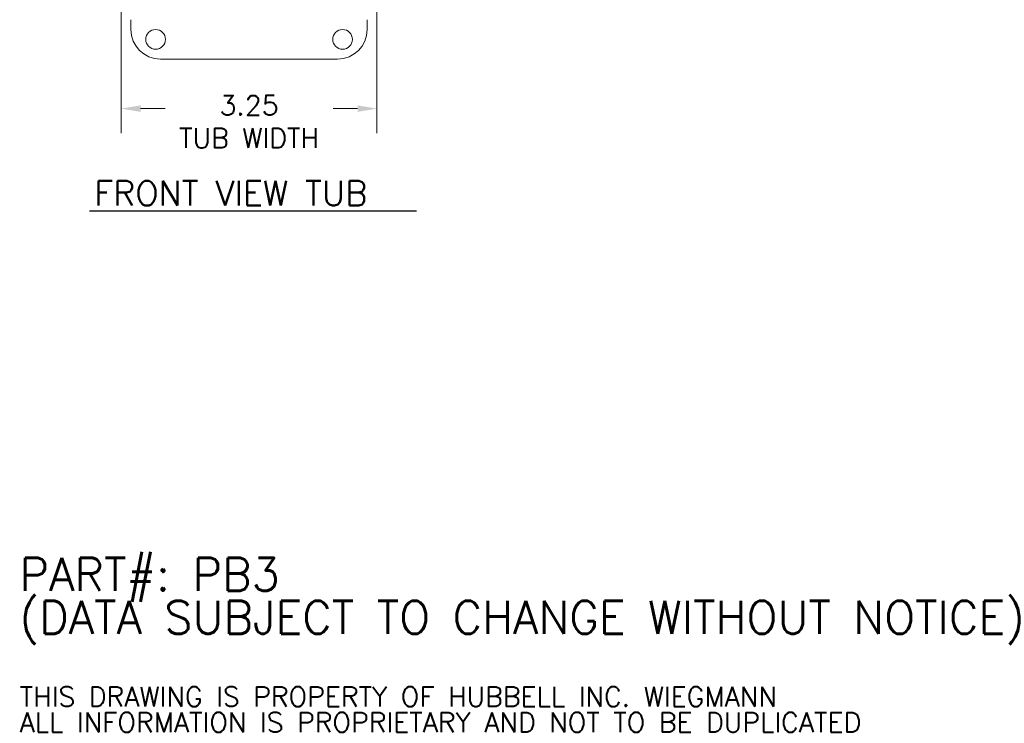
# Model space of a CAD drawing. Header units: inches. Extents: x 2 to 39.5, y 2.5 to 23.8.
# Tile 14 of 17: x 25.6 to 38.1, y 2.6 to 11.5. Entities that reach past the tile are written whole.
import ezdxf

# ---------------------------------------------------------------- set-up
doc = ezdxf.new("R2010")
doc.units = ezdxf.units.IN
doc.header["$LTSCALE"] = 2.5
doc.header["$MEASUREMENT"] = 0
for name, color, linetype, lineweight in [('Dimension (ANSI)', 7, 'Continuous', 13), ('Symbol (ANSI)', 7, 'Continuous', 18), ('Visible (ANSI)', 7, 'Continuous', 13)]:
    doc.layers.add(name, color=color, linetype=linetype, lineweight=lineweight)
doc.styles.add('Note Text (ANSI)', font='RomanS.shx')
doc.styles.add('Text Style166', font='RomanS.shx')
doc.dimstyles.new('Default (ANSI)', dxfattribs={"dimscale": 2.5, "dimtxt": 0.1, "dimasz": 0.098425, "dimexe": 0.125, "dimexo": 0.0625, "dimgap": 0.031496, "dimtad": 0, "dimtih": 1, "dimtoh": 1, "dimrnd": 1e-08, "dimzin": 0, "dimdsep": 46, "dimtxsty": 'Note Text (ANSI)', "dimcen": 0.09, "dimdle": 0.393701, "dimclrd": 256, "dimclre": 256, "dimclrt": 256, "dimadec": 0, "dimazin": 1, "dimtfac": 1, "dimtofl": 0, "dimtmove": 0, "dimatfit": 3, "dimfxl": 0, "dimtolj": 1, "dimtzin": 4, "dimlwd": -1, "dimlwe": -1, "dimarcsym": 0})

# ---------------------------------------------------------------- blocks, each defined once
blk = doc.blocks.new('*D6')
at = {"layer": 'Defpoints', "color": 0}
for p in [(26.919, 12.148), (30.169, 12.148), (30.169, 10.362)]:
    blk.add_point(p, dxfattribs=at)
at = {"layer": 'Dimension (ANSI)'}
for p, q in [((26.919, 11.992), (26.919, 10.05)), ((30.169, 11.992), (30.169, 10.05)), ((27.166, 10.362), (27.478, 10.362)), ((29.923, 10.362), (29.611, 10.362))]:
    blk.add_line(p, q, dxfattribs=at)
for points in [[(27.166, 10.403), (27.166, 10.321), (26.919, 10.362)], [(29.923, 10.403), (29.923, 10.321), (30.169, 10.362)]]:
    blk.add_solid(points, dxfattribs=at)
at = {"layer": 'Dimension (ANSI)', "insert": (28.544, 10.529), "char_height": 0.25, "attachment_point": 2, "style": 'Note Text (ANSI)'}
blk.add_mtext('\\A1;3.25\\PTUB WIDTH', dxfattribs=at)

msp = doc.modelspace()

# ---------------------------------------------------------------- linework, layer by layer
at = {"layer": 'Symbol (ANSI)', "lineweight": 30}
msp.add_line((26.519, 9.063), (30.673, 9.063), dxfattribs=at)
at = {"layer": 'Visible (ANSI)'}
for p, q in [((27.044, 11.367), (27.044, 11.492)), ((30.044, 11.492), (30.044, 11.367)), ((29.669, 10.992), (27.419, 10.992))]:
    msp.add_line(p, q, dxfattribs=at)
for centre in [(27.357, 11.242), (29.732, 11.242)]:
    msp.add_circle(centre, 0.125, dxfattribs=at)
for centre, start, end in [((27.419, 11.367), 180, 270), ((29.669, 11.367), 270, 0)]:
    msp.add_arc(centre, 0.375, start, end, dxfattribs=at)

# ---------------------------------------------------------------- texts
at = {"layer": 'Symbol (ANSI)', "insert": (26.578, 9.131), "char_height": 0.3125, "attachment_point": 7, "style": 'Text Style166'}
msp.add_mtext('FRONT VIEW TUB', dxfattribs=at)
at = {"layer": 'Symbol (ANSI)', "insert": (25.629, 3.352), "char_height": 0.25, "width": 16.06588, "attachment_point": 4, "line_spacing_factor": 0.785166, "style": 'Note Text (ANSI)'}
msp.add_mtext('{\\fRomanS|b0|i0|c0|p2;\\H1.6672x;PART#: PB3\\P(DATA SUBJECT TO CHANGE WITHOUT NOTICE)\\H1.3628x; \\H0.73379x;\\P \\H1.3458x; \\H0.74306x;\\P\\H0.59981x;THIS DRAWING IS PROPERTY OF HUBBELL INC. WIEGMANN\\H1.5778x; \\H0.63378x;\\PALL INFORMATION IS PROPRIETARY AND NOT TO BE DUPLICATED \\H1.231x; \\H0.81237x;\\P\\H1.2472x; }', dxfattribs=at)

# ---------------------------------------------------------------- dimensions: what is measured, and where the dimension line sits
at = {"layer": 'Dimension (ANSI)'}
dim = msp.add_linear_dim(base=(30.169, 10.362), p1=(26.919, 12.148), p2=(30.169, 12.148), text='<>\\PTUB WIDTH', dimstyle='Default (ANSI)', override={"dimgap": 0.031496, "dimtih": 0, "dimtoh": 0, "dimdec": 2, "dimtol": 0, "dimlim": 0, "dimtp": 0, "dimtm": 0, "dimtdec": 2, "dimatfit": 1, "dimtvp": -0.25}, dxfattribs=at)
dim.commit()
dim.dimension.update_dxf_attribs({"geometry": '*D6', "text_midpoint": (28.544, 10.362), "dimtype": 160})

doc.saveas('drawing.dxf')
